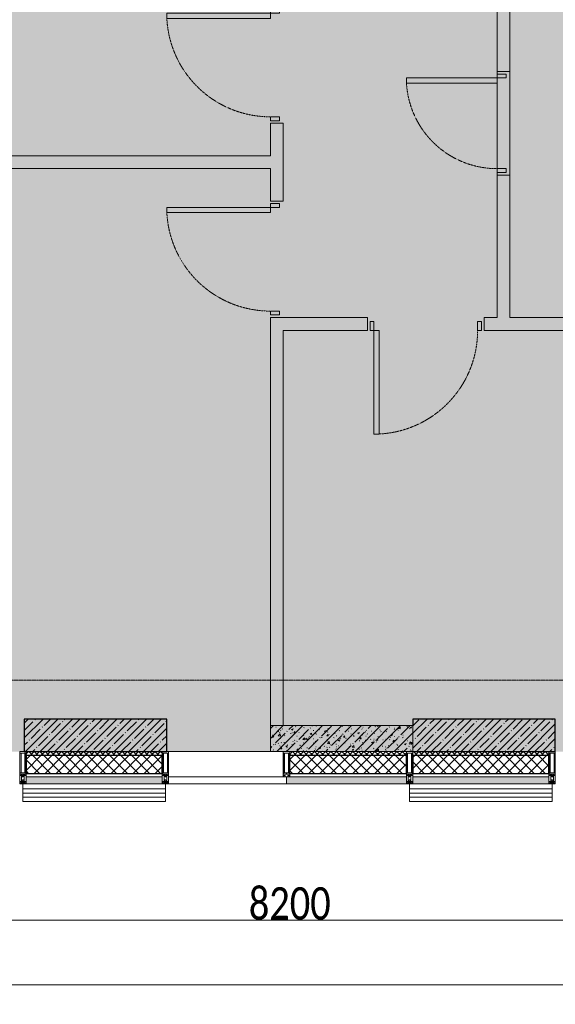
# Model space of a CAD drawing. Header units: millimetres. Extents: x -521669 to 178656, y -69521 to 500758.
# Tile 66 of 256: x -190288 to -186153, y 456911 to 464513. Entities that reach past the tile are written whole.
import ezdxf

# ---------------------------------------------------------------- set-up
doc = ezdxf.new("R2010")
doc.units = ezdxf.units.MM
doc.linetypes.add('-D1-02х01', pattern=[3, 2, -1])
doc.linetypes.add('-D1d1-15x02', pattern=[19, 15, -2, 0, -2])
doc.layers.get('Defpoints').update_dxf_attribs({"color": 31})
for name, color, linetype, lineweight in [('_0', 7, 'Continuous', 13), ('A-ANNO-DIMS', 8, 'Continuous', 5), ('A-DETL-GENF', 7, 'Continuous', 5), ('A-DETL-MBND', 7, 'Continuous', 9), ('A-DOOR', 7, 'Continuous', 5), ('A-FLOR', 7, 'Continuous', 5), ('A-GLAZ-CURT', 8, 'Continuous', 5), ('A-GLAZ-CWMG', 8, 'Continuous', 5), ('A-WALL', 7, 'Continuous', 5), ('A-WALL-FNSH', 8, 'Continuous', 5), ('I-WALL', 7, 'Continuous', 5), ('S-COLS', 7, 'Continuous', 5), ('S-GRID', 7, 'Continuous', 5)]:
    doc.layers.add(name, color=color, linetype=linetype, lineweight=lineweight)
doc.styles.add('Calibri Light', font='calibril.ttf', dxfattribs={"width": 0.8, "height": 250})
doc.dimstyles.new('2_5', dxfattribs={"dimscale": 304.8, "dimtxt": 294.337106, "dimasz": 0.492126, "dimexe": 0.492126, "dimexo": 0.492126, "dimgap": 0, "dimtad": 1, "dimdec": 0, "dimrnd": 5, "dimdsep": 46, "dimtxsty": 'Calibri Light', "dimblk1": 'OBLIQUE', "dimblk2": 'OBLIQUE', "dimsah": 1, "dimcen": 0.09, "dimdle": 0.492126, "dimazin": 0, "dimtfac": 1, "dimtdec": 4, "dimtix": 1, "dimtmove": 0, "dimatfit": 3, "dimfxl": 1, "dimtvp": 1, "dimtolj": 1, "dimtzin": 0, "dimlwd": 5, "dimlwe": 5, "dimarcsym": 2})
pattern_1 = [(45, (0, 0), (-21.2132, 21.2132), []), (135, (0, 0), (-21.2132, -21.2132), [])]
pattern_2 = [(45, (0, 0), (-42.4264, 42.4264), []), (135, (0, 0), (-42.4264, -42.4264), [])]
pattern_3 = [(45, (-192252.935, 459363.33), (-57.0246, 57.0246), []), (45, (-192195.91, 459363.33), (-57.0246, 57.0246), [100.806, -20.161, 3.353, -16.808])]

# ---------------------------------------------------------------- blocks, each defined once
blk = doc.blocks.new('Rectangular Mullion - 50Wx250H-2623690-50_AS_M_L34')
at = {"layer": 'A-DETL-GENF'}
for p, q in [((-25, 65.2), (-25, 250)), ((-25, 250), (0, 250)), ((-23, 237.3), (0, 237.3)), ((-23, 237.3), (-23, 73.6)), ((-14.9, 84), (-14.9, 237.3)), ((25, 250), (0, 250)), ((23, 237.3), (0, 237.3)), ((14.9, 84), (14.9, 237.3)), ((23, 237.3), (23, 73.6)), ((25, 65.2), (25, 250)), ((0, 84), (-23, 84)), ((0, 84), (23, 84)), ((-14, 65.2), (-25, 65.2)), ((-23.8, 14.6), (-25, 14.2)), ((-25, 0), (-25, 14.2)), ((-22.3, 17), (-23.8, 17)), ((-23.8, 17), (-23.8, 14.6)), ((-22.5, 10.6), (-23.8, 14.6)), ((-22.5, 10.6), (-23.7, 9.9)), ((-23.7, 1.3), (-23.7, 9.9)), ((-23.7, 1.3), (-11.8, 1.3)), ((-23.2, 10.2), (-22.5, 8)), ((-0.5, 73.6), (-23, 73.6)), ((-22.5, 8), (-22.5, 4.5)), ((-21.3, 4.5), (-22.5, 4.5)), ((-22.3, 17), (-22.3, 16)), ((-22.3, 16), (-21.3, 16)), ((-19, 17.6), (-21.3, 16)), ((-21.3, 4.5), (-21.3, 6.5)), ((-21.3, 6.5), (-14.2, 6.5)), ((-18.4, 16.6), (-19, 17.6)), ((-7.4, 16.6), (-18.4, 16.6)), ((-14.2, 6.5), (-14.2, 4.5)), ((-13.2, 4.5), (-14.2, 4.5)), ((-14, 71.3), (-14, 65.2)), ((-10, 71.3), (-14, 71.3)), ((-13.2, 4.5), (-12.2, 7.2)), ((-12.7, 7.6), (-11.3, 11.4)), ((-12.7, 7.6), (-11.8, 6.9)), ((-12.2, 9), (-12.2, 14.8)), ((-12.2, 14.8), (0, 14.8)), ((-11.8, 1.3), (-11.8, 6.9)), ((-10.5, 11.2), (-11.3, 11.4)), ((-10.5, 1.5), (-10.5, 11.2)), ((-4.8, 1.5), (-10.5, 1.5)), ((-10, 53), (-10, 71.3)), ((-8.7, 53), (-10, 53)), ((-10, 53), (-10, 17)), ((-10, 17), (-7.5, 17)), ((-8.7, 53), (-7, 54.7)), ((-8.5, 23), (-1.5, 30)), ((-8.5, 18.5), (-8.5, 23)), ((-7.5, 18.5), (-8.5, 18.5)), ((-7.5, 17), (-7.5, 18.5)), ((-7.4, 18), (-7.4, 16.6)), ((-2.6, 18), (-7.4, 18)), ((-7, 65.2), (-5.9, 67.3)), ((-7, 65.2), (-7, 54.7)), ((-4.1, 67.3), (-5.9, 67.3)), ((0, 8), (-4.8, 8)), ((-4.8, 1.5), (-4.8, 8)), ((-4.1, 67.3), (-2.9, 65.1)), ((-2.9, 65.1), (-2.9, 54.6)), ((-1.3, 53), (-2.9, 54.6)), ((-2.6, 18), (-2.6, 16.8)), ((-2.6, 16.8), (0, 16.8)), ((-1.5, 30), (0, 30)), ((0, 53), (-1.3, 53)), ((0, 53), (1.3, 53)), ((1.5, 30), (0, 30)), ((2.6, 16.8), (0, 16.8)), ((0, 14.8), (0, 16.8)), ((0, 14.8), (0, 16.8)), ((12.2, 14.8), (0, 14.8)), ((0, 0), (0, 8)), ((0, 8), (4.8, 8)), ((0, 0), (0, 8)), ((0.5, 73.6), (23, 73.6)), ((1.3, 53), (2.9, 54.6)), ((8.5, 23), (1.5, 30)), ((2.6, 18), (2.6, 16.8)), ((2.6, 18), (7.4, 18)), ((4.1, 67.3), (2.9, 65.1)), ((2.9, 65.1), (2.9, 54.6)), ((4.1, 67.3), (5.9, 67.3)), ((4.8, 1.5), (4.8, 8)), ((4.8, 1.5), (10.5, 1.5)), ((7, 65.2), (5.9, 67.3)), ((7, 65.2), (7, 54.7)), ((8.7, 53), (7, 54.7)), ((7.4, 18), (7.4, 16.6)), ((7.4, 16.6), (18.4, 16.6)), ((7.5, 18.5), (8.5, 18.5)), ((7.5, 17), (7.5, 18.5)), ((10, 17), (7.5, 17)), ((8.5, 18.5), (8.5, 23)), ((8.7, 53), (10, 53)), ((10, 71.3), (14, 71.3)), ((10, 53), (10, 71.3)), ((10, 53), (10, 17)), ((10.5, 11.2), (11.3, 11.4)), ((10.5, 1.5), (10.5, 11.2)), ((12.7, 7.6), (11.3, 11.4)), ((12.7, 7.6), (11.8, 6.9)), ((11.8, 1.3), (11.8, 6.9)), ((23.7, 1.3), (11.8, 1.3)), ((12.2, 9), (12.2, 14.8)), ((13.2, 4.5), (12.2, 7.2)), ((13.2, 4.5), (14.2, 4.5)), ((14, 71.3), (14, 65.2)), ((14, 65.2), (25, 65.2)), ((21.3, 6.5), (14.2, 6.5)), ((14.2, 6.5), (14.2, 4.5)), ((18.4, 16.6), (19, 17.6)), ((19, 17.6), (21.3, 16)), ((22.3, 16), (21.3, 16)), ((21.3, 4.5), (21.3, 6.5)), ((21.3, 4.5), (22.5, 4.5)), ((22.3, 17), (22.3, 16)), ((22.3, 17), (23.8, 17)), ((22.5, 10.6), (23.8, 14.6)), ((22.5, 10.6), (23.7, 9.9)), ((23.2, 10.2), (22.5, 8)), ((22.5, 8), (22.5, 4.5)), ((23.7, 1.3), (23.7, 9.9)), ((23.8, 17), (23.8, 14.6)), ((23.8, 14.6), (25, 14.2)), ((25, 0), (25, 14.2)), ((-25, 0), (0, 0)), ((25, 0), (0, 0))]:
    blk.add_line(p, q, dxfattribs=at)
for centre, start, end in [((-0.5, 73.1), 360, 90), ((0.5, 73.1), 90, 180)]:
    blk.add_arc(centre, 0.5, start, end, dxfattribs=at)
blk = doc.blocks.new('Rectangular Mullion - R_StandardFrame_50Wx250H-4800237-50_AS_M_L34')
at = {"layer": 'A-GLAZ-CWMG', "lineweight": 9}
for p, q in [((-25, 0), (-25, 250)), ((-25, 250), (25, 250)), ((25, 250), (25, 0)), ((25, 0), (-25, 0))]:
    blk.add_line(p, q, dxfattribs=at)
blk = doc.blocks.new('System Panel - A_PAN_Glass-4805898-50_AS_M_L34')
at = {"layer": 'A-GLAZ-CURT'}
for p, q in [((455, 0), (-455, 0)), ((-455, 0), (-455, -55)), ((455, -55), (455, 0)), ((-441, -55), (455, -55))]:
    blk.add_line(p, q, dxfattribs=at)
blk = doc.blocks.new('Rectangular Mullion - R_StandardFrame_50Wx250H-3046546-50_AS_M_L34')
at = {"layer": 'A-GLAZ-CWMG'}
blk.add_line((3115, -500), (3900, -500), dxfattribs=at)
blk = doc.blocks.new('Rectangular Mullion - 50Wx250H-3038606-50_AS_M_L34')
at = {"layer": 'A-DETL-GENF'}
for p, q in [((0, 250), (-25, 250)), ((-25, 250), (-25, 237.3)), ((-25, 65.2), (-25, 250)), ((-25, 250), (0, 250)), ((-23, 237.3), (0, 237.3)), ((-23, 237.3), (0, 237.3)), ((-23, 237.3), (-23, 73.6)), ((0, 237.3), (-14.9, 237.3)), ((-14.9, 237.3), (-14.9, 84)), ((-14.9, 84), (-14.9, 237.3)), ((25, 250), (0, 250)), ((25, 250), (0, 250)), ((14.9, 237.3), (0, 237.3)), ((0, 237.3), (23, 237.3)), ((23, 237.3), (0, 237.3)), ((14.9, 84), (14.9, 237.3)), ((14.9, 84), (14.9, 237.3)), ((23, 237.3), (23, 73.6)), ((25, 237.3), (25, 250)), ((25, 65.2), (25, 250)), ((0, 84), (-23, 84)), ((-23, 84), (-23, 73.6)), ((0, 84), (-23, 84)), ((-14.9, 84), (0, 84)), ((0, 84), (14.9, 84)), ((23, 84), (0, 84)), ((0, 84), (0, 73.6)), ((0, 84), (23, 84)), ((0, 73.6), (0, 84)), ((23, 73.6), (23, 84)), ((-25, 73.6), (-25, 65.2)), ((-25, 65.2), (-25, 60.2)), ((-10, 65.2), (-25, 65.2)), ((-25, 65.2), (-25, 60.2)), ((-25, 65.2), (-10, 65.2)), ((-10, 65.2), (-25, 65.2)), ((-23, 73.6), (0, 73.6)), ((0, 73.6), (-23, 73.6)), ((-0.5, 73.6), (-23, 73.6)), ((-10, 55), (-14, 55)), ((-14, 55), (-10, 55)), ((-10, 55), (-10, 65.2)), ((-10, 65.2), (-10, 55)), ((-10, 55), (-10, 65.2)), ((-10, 55), (0, 55)), ((0, 55), (-10, 55)), ((0, 73.6), (23, 73.6)), ((23, 73.6), (0, 73.6)), ((0, 55), (10, 55)), ((0, 55), (10, 55)), ((0.5, 73.6), (23, 73.6)), ((10, 65.2), (10, 55)), ((25, 65.2), (10, 65.2)), ((10, 55), (10, 65.2)), ((10, 65.2), (25, 65.2)), ((10, 65.2), (25, 65.2)), ((10, 55), (10, 65.2)), ((10, 55), (14, 55)), ((10, 55), (14, 55)), ((25, 65.2), (25, 73.6)), ((25, 65.2), (25, 60.2)), ((25, 60.2), (25, 65.2))]:
    blk.add_line(p, q, dxfattribs=at)
for centre, start, end in [((-14, 69.1), 218.97226, 270), ((-14, 69.1), 218.97226, 270), ((-14, 69.1), 218.97226, 270), ((14, 69.1), 270, 321.02774), ((14, 69.1), 270, 321.02774), ((14, 69.1), 270, 321.02774)]:
    blk.add_arc(centre, 14.1, start, end, dxfattribs=at)
blk = doc.blocks.new('Rectangular Mullion - R_InvisibleFrame_50Wx250H-4805895-50_AS_M_L34')
at = {"layer": 'A-GLAZ-CWMG', "lineweight": 9}
for p, q in [((-25, 73.6), (-25, 237.3)), ((25, 237.3), (25, 73.6))]:
    blk.add_line(p, q, dxfattribs=at)
blk = doc.blocks.new('RST_AR_KMN_R22_B3_FCD_rvt-1-50_AS_M_L34')
at = {"layer": 'A-WALL'}
h = blk.add_hatch(dxfattribs=at)
h.set_pattern_fill('FP_5', color=256, style=0, pattern_type=2)
h.set_pattern_definition(pattern_1)
h.paths.add_polyline_path([(2503.6, -530), (3065, -530), (3065, -500), (2015, -500.8), (2015, -530), (2209, -530)])
h = blk.add_hatch(dxfattribs=at)
h.set_pattern_fill('FP_6', color=256, style=0, pattern_type=2)
h.set_pattern_definition(pattern_2)
h.paths.add_polyline_path([(2503.6, -670), (3065, -670), (3065, -530), (2015, -530), (2015, -670), (2209, -670)])
h = blk.add_hatch(dxfattribs=at)
h.set_pattern_fill('FP_5', color=256, style=0, pattern_type=2)
h.set_pattern_definition(pattern_1)
h.paths.add_polyline_path([(4050, -530), (4950, -530), (4950, -500), (4050, -500.8), (4050, -512.7), (4039.9, -512.7), (4039.9, -530), (4048, -530)])
h = blk.add_hatch(dxfattribs=at)
h.set_pattern_fill('FP_6', color=256, style=0, pattern_type=2)
h.set_pattern_definition(pattern_2)
h.paths.add_polyline_path([(4950, -670), (4950, -530), (4039.9, -530), (4039.9, -666.1), (4048, -666.1), (4048, -670), (4860.8, -670)])
h = blk.add_hatch(dxfattribs=at)
h.set_pattern_fill('FP_5', color=256, style=0, pattern_type=2)
h.set_pattern_definition(pattern_1)
h.paths.add_polyline_path([(5450.1, -530), (6050, -530), (6050, -500), (5000, -500.8), (5000, -530), (5155.4, -530)])
h = blk.add_hatch(dxfattribs=at)
h.set_pattern_fill('FP_6', color=256, style=0, pattern_type=2)
h.set_pattern_definition(pattern_2)
h.paths.add_polyline_path([(5450.1, -670), (6050, -670), (6050, -530), (5000, -530), (5000, -670), (5155.4, -670)])
at = {"layer": 'A-WALL', "true_color": 0xeff9fa}
for points in [[(2209, -750), (3065, -750), (3065, -695), (2015, -695), (2015, -750)], [(4090.5, -750), (4950, -750), (4950, -695), (4025, -695), (4025, -750), (4050, -750)], [(6039.4, -750), (6050, -750), (6050, -695), (5000, -695), (5000, -750), (5744.7, -750)]]:
    blk.add_hatch(color=7, dxfattribs=at).paths.add_polyline_path(points)
at = {"layer": 'A-DETL-MBND'}
for p, q in [((1990, -790), (1990, -750)), ((3090, -750), (3090, -790)), ((4975, -790), (4975, -750)), ((6075, -750), (6075, -790)), ((1990, -822.1), (1990, -790)), ((3090, -790), (1990, -790)), ((1990, -854.2), (1990, -822.1)), ((1990, -822.1), (3090, -822.1)), ((3090, -790), (3090, -822.1)), ((3090, -822.1), (3090, -854.2)), ((4975, -822.1), (4975, -790)), ((6075, -790), (4975, -790)), ((4975, -854.2), (4975, -822.1)), ((4975, -822.1), (6075, -822.1)), ((6075, -790), (6075, -822.1)), ((6075, -822.1), (6075, -854.2)), ((1990, -886.4), (1990, -854.2)), ((1990, -854.2), (3090, -854.2)), ((1990, -886.4), (3090, -886.4)), ((3090, -854.2), (3090, -886.4)), ((4975, -886.4), (4975, -854.2)), ((4975, -854.2), (6075, -854.2)), ((4975, -886.4), (6075, -886.4)), ((6075, -854.2), (6075, -886.4))]:
    blk.add_line(p, q, dxfattribs=at)
at = {"layer": 'A-WALL'}
for p, q in [((3065, -500), (2015, -500)), ((2015, -500), (2015, -530)), ((3065, -530), (3065, -500)), ((4950, -500), (4050, -500)), ((4950, -530), (4950, -500)), ((6050, -500), (5000, -500)), ((5000, -500), (5000, -530)), ((6050, -530), (6050, -500)), ((2015, -670), (2015, -695)), ((3065, -695), (3065, -670)), ((4950, -695), (4950, -670)), ((5000, -670), (5000, -695)), ((6050, -695), (6050, -670)), ((2015, -695), (3065, -695)), ((4039, -695), (4950, -695)), ((5000, -695), (6050, -695))]:
    blk.add_line(p, q, dxfattribs=at)
at = {"layer": 'A-WALL', "lineweight": 25}
for p, q in [((2015, -530), (2015, -670)), ((2015, -530), (3065, -530)), ((3065, -670), (3065, -530)), ((4039.9, -530), (4950, -530)), ((4950, -670), (4950, -530)), ((5000, -530), (5000, -670)), ((5000, -530), (6050, -530)), ((6050, -670), (6050, -530)), ((2015, -670), (3065, -670)), ((4048, -670), (4950, -670)), ((5000, -670), (6050, -670))]:
    blk.add_line(p, q, dxfattribs=at)
at = {"layer": 'A-WALL-FNSH'}
for p, q in [((2015, -695), (2015, -750)), ((2015, -750), (3065, -750)), ((3065, -750), (3065, -695)), ((4025, -695), (4025, -750)), ((4025, -750), (4950, -750)), ((4950, -750), (4950, -695)), ((5000, -695), (5000, -750)), ((5000, -750), (6050, -750)), ((6050, -750), (6050, -695))]:
    blk.add_line(p, q, dxfattribs=at)
at = {"layer": 'A-GLAZ-CURT', "lineweight": 9, "rotation": 180}
blk.add_blockref('System Panel - A_PAN_Glass-4805898-50_AS_M_L34', (3570, -750), dxfattribs=at)
at = {"layer": 'A-GLAZ-CWMG', "lineweight": 9, "extrusion": (0, 0, -1)}
for name, p in [('Rectangular Mullion - 50Wx250H-2623690-50_AS_M_L34', (-1990, -750)), ('Rectangular Mullion - R_StandardFrame_50Wx250H-4800237-50_AS_M_L34', (-1990, -750)), ('Rectangular Mullion - 50Wx250H-2623690-50_AS_M_L34', (-3090, -750)), ('Rectangular Mullion - R_StandardFrame_50Wx250H-4800237-50_AS_M_L34', (-3090, -750)), ('Rectangular Mullion - 50Wx250H-3038606-50_AS_M_L34', (-4025, -750)), ('Rectangular Mullion - R_InvisibleFrame_50Wx250H-4805895-50_AS_M_L34', (-4025, -750)), ('Rectangular Mullion - 50Wx250H-2623690-50_AS_M_L34', (-4975, -750)), ('Rectangular Mullion - R_StandardFrame_50Wx250H-4800237-50_AS_M_L34', (-4975, -750)), ('Rectangular Mullion - 50Wx250H-2623690-50_AS_M_L34', (-6075, -750)), ('Rectangular Mullion - R_StandardFrame_50Wx250H-4800237-50_AS_M_L34', (-6075, -750))]:
    blk.add_blockref(name, p, dxfattribs=at)
at = {"layer": 'A-GLAZ-CWMG', "lineweight": 9}
blk.add_blockref('Rectangular Mullion - R_StandardFrame_50Wx250H-3046546-50_AS_M_L34', (0, 0), dxfattribs=at)
blk = doc.blocks.new('A_DOR_Door - INT_Single_900Wx2100H-4573229-50_AS_M_L34')
at = {"layer": 'A-DOOR'}
for p, q in [((-430, 20), (-400, 20)), ((-430, -50), (-430, 20)), ((-400, 20), (-400, -50)), ((400, -50), (400, 20)), ((400, 20), (430, 20)), ((430, 20), (430, -50)), ((-400, -50), (-430, -50)), ((-400, -50), (-400, -850)), ((-360, -50), (-400, -50)), ((-400, -50), (-400, -850)), ((-360, -850), (-360, -50)), ((430, -50), (400, -50)), ((-400, -850), (-360, -850))]:
    blk.add_line(p, q, dxfattribs=at)
at = {"layer": 'A-DOOR', "linetype": '-D1-02х01'}
blk.add_arc((-400, -50), 800, 270, 0, dxfattribs=at)
blk = doc.blocks.new('A_DOR_Door - INT_3_Single_800Wx2100H-4573319-50_AS_M_L34')
at = {"layer": 'A-DOOR'}
for p, q in [((-380, 20), (-350, 20)), ((-380, -50), (-380, 20)), ((-350, 20), (-350, -50)), ((350, -50), (350, 20)), ((350, 20), (380, 20)), ((380, 20), (380, -50)), ((-350, -50), (-380, -50)), ((-350, -50), (-350, -750)), ((-310, -50), (-350, -50)), ((-350, -50), (-350, -750)), ((-310, -750), (-310, -50)), ((380, -50), (350, -50)), ((-350, -750), (-310, -750))]:
    blk.add_line(p, q, dxfattribs=at)
at = {"layer": 'A-DOOR', "linetype": '-D1-02х01'}
blk.add_arc((-350, -50), 700, 270, 0, dxfattribs=at)
blk = doc.blocks.new('_Oblique')
at = {"color": 0, "linetype": 'ByBlock', "lineweight": -2}
blk.add_line((-0.5, -0.5), (0.5, 0.5), dxfattribs=at)
blk = doc.blocks.new('*D12416')
at = {"layer": 'A-ANNO-DIMS', "color": 0, "lineweight": 5, "transparency": 16777216}
for p, q in [((-192452.9, 457560.6), (-183952.9, 457560.6)), ((-192302.9, 457516.7), (-192302.9, 457410.6)), ((-184102.9, 457516.7), (-184102.9, 457410.6))]:
    blk.add_line(p, q, dxfattribs=at)
at = {"layer": 'Defpoints', "color": 0, "transparency": 16777216}
for p in [(-192302.9, 457666.7), (-184102.9, 457666.7), (-184102.9, 457560.6)]:
    blk.add_point(p, dxfattribs=at)
at = {"layer": 'A-ANNO-DIMS', "color": 0, "lineweight": 5, "transparency": 16777216, "xscale": 150, "yscale": 150, "zscale": 150, "rotation": 180}
blk.add_blockref('_Oblique', (-192302.9, 457560.6), dxfattribs=at)
at = {"layer": 'A-ANNO-DIMS', "color": 0, "lineweight": 5, "transparency": 16777216, "xscale": 150, "yscale": 150, "zscale": 150}
blk.add_blockref('_Oblique', (-184102.9, 457560.6), dxfattribs=at)
at = {"layer": 'A-ANNO-DIMS', "color": 0, "transparency": 16777216, "insert": (-188202.9, 457688.3), "char_height": 250, "width": 799.053, "attachment_point": 5, "style": 'Calibri Light'}
blk.add_mtext('\\A1;8200', dxfattribs=at)
blk = doc.blocks.new('*D12421')
at = {"layer": 'A-ANNO-DIMS', "color": 0, "lineweight": 5, "transparency": 16777216}
for p, q in [((-192452.9, 457060.6), (-155152.9, 457060.6)), ((-192302.9, 457016.7), (-192302.9, 456910.6)), ((-155302.9, 457016.7), (-155302.9, 456910.6))]:
    blk.add_line(p, q, dxfattribs=at)
at = {"layer": 'Defpoints', "color": 0, "transparency": 16777216}
for p in [(-192302.9, 457166.7), (-155302.9, 457166.7), (-155302.9, 457060.6)]:
    blk.add_point(p, dxfattribs=at)
at = {"layer": 'A-ANNO-DIMS', "color": 0, "lineweight": 5, "transparency": 16777216, "xscale": 150, "yscale": 150, "zscale": 150, "rotation": 180}
blk.add_blockref('_Oblique', (-192302.9, 457060.6), dxfattribs=at)
at = {"layer": 'A-ANNO-DIMS', "color": 0, "lineweight": 5, "transparency": 16777216, "xscale": 150, "yscale": 150, "zscale": 150}
blk.add_blockref('_Oblique', (-155302.9, 457060.6), dxfattribs=at)
at = {"layer": 'A-ANNO-DIMS', "color": 0, "transparency": 16777216, "insert": (-173802.9, 457188.3), "char_height": 250, "width": 978.55, "attachment_point": 5, "style": 'Calibri Light'}
blk.add_mtext('\\A1;37000', dxfattribs=at)

msp = doc.modelspace()

# ---------------------------------------------------------------- hatches: boundary and pattern name
at = {"layer": '_0', "transparency": 33554534}
h = msp.add_hatch(color=252, dxfattribs=at)
h.dxf.hatch_style = 1
h.paths.add_polyline_path([(-154802.1, 458862.5), (-192753.7, 458862.5), (-192753.7, 488814.1), (-154802.1, 488814.1)])
h.paths.add_polyline_path([(-166902.9, 480313.3), (-166902.9, 478313.3), (-169852.9, 478313.3), (-169852.9, 469363.3), (-163702.9, 469363.3), (-163702.9, 467363.3), (-183952.9, 467363.3), (-183952.9, 467363.3), (-186002.9, 467363.3), (-186002.9, 469363.3), (-183852.9, 469363.3), (-183852.9, 473413.3), (-179002.9, 473413.3), (-179002.9, 471913.3), (-177352.9, 471913.3), (-177352.9, 478313.3), (-185752.9, 478313.3), (-185752.9, 480313.3), (-182952.9, 480313.3), (-166902.9, 480313.3)], flags=16)
at = {"layer": 'I-WALL'}
h = msp.add_hatch(dxfattribs=at)
h.set_pattern_fill('FP_23', color=256, style=0, pattern_type=2)
h.set_pattern_definition([(45, (-192252.93, 459363.33), (-75.4342, 75.4342), [106.68, -17.78, 3.556, -17.78]), (45, (-192252.93, 459438.71), (-75.4342, 75.4342), []), (50, (-192252.93, 459363.33), (127.5292, -11.1576), [13.335, -146.685]), (355, (-192252.93, 459363.33), (-24.6697, 133.74), [10.668, -117.348]), (100.451, (-192242.31, 459362.4), (102.8597, 122.5818), [11.333, -124.663]), (46.184, (-192252.93, 459398.89), (189.755, -29.4304), [20.002, -220.027]), (96.636, (-192237.12, 459396.43), (166.182, 173.1996), [17, -186.995]), (351.184, (-192252.93, 459398.89), (166.184, 173.1976), [16.002, -176.022]), (21, (-192235.15, 459390), (106.1303, -71.586), [13.335, -146.685]), (326, (-192235.15, 459390), (43.262, 128.9318), [10.668, -117.348]), (71.451, (-192226.31, 459384.03), (149.392, 57.345), [11.333, -124.663]), (37.5, (-192252.935, 459363.327), (2.16223, 59.18836), [3.353, -112.573, 3.353, -115.773, -117.793]), (37.5, (-192252.935, 459363.327), (2.16223, 59.18836), [-235.052, 3.353, -114.44]), (7.5, (-192252.935, 459363.327), (46.77386, 70.12615), [3.353, -64.567, 3.353, -109.906, -44.894]), (7.5, (-192252.935, 459363.327), (46.77386, 70.12615), [-181.178, 3.353, -41.542]), (327.5, (-192292.584, 459363.327), (94.91367, -4.0101), [3.353, -41.097, 3.353, -135.331, -184.023]), (327.5, (-192292.584, 459363.327), (94.91367, -4.0101), [-183.134, 3.353, -180.67]), (317.5, (-192310.36, 459363.33), (103.6906, 17.7988), [3.353, -54.432, 3.353, -88.748, -130.683]), (317.5, (-192310.36, 459363.33), (103.6906, 17.7988), [-149.885, 3.353, -127.33])])
h.paths.add_polyline_path([(-188352.9, 458863.3), (-187252.9, 458863.3), (-187252.9, 459063.3), (-188352.9, 459063.3), (-188352.9, 459010.7)])
at = {"layer": 'S-COLS'}
h = msp.add_hatch(dxfattribs=at)
h.set_pattern_fill('FP_1', color=256, style=0, pattern_type=2)
h.set_pattern_definition(pattern_3)
h.paths.add_polyline_path([(-190252.9, 458863.3), (-189152.9, 458863.3), (-189152.9, 459113.3), (-190252.9, 459113.3), (-190252.9, 459010.7)])
h = msp.add_hatch(dxfattribs=at)
h.set_pattern_fill('FP_1', color=256, style=0, pattern_type=2)
h.set_pattern_definition(pattern_3)
h.paths.add_polyline_path([(-187252.9, 458863.3), (-186152.9, 458863.3), (-186152.9, 459113.3), (-187252.9, 459113.3), (-187252.9, 459010.7)])

# ---------------------------------------------------------------- linework, layer by layer
at = {"layer": 'A-FLOR'}
for p, q in [((-186502.9, 464813.3), (-186502.9, 463313.3)), ((-186602.9, 464093.3), (-186602.9, 464113.3)), ((-186602.9, 463363.3), (-186602.9, 464023.3)), ((-186602.9, 463313.3), (-186602.9, 463333.3))]:
    msp.add_line(p, q, dxfattribs=at)
at = {"layer": 'A-WALL', "lineweight": 9}
for p, q in [((-187252.9, 459063.3), (-188352.9, 459063.3)), ((-188352.9, 459063.3), (-188352.9, 458863.3)), ((-188352.9, 458863.3), (-188252.9, 458863.3)), ((-188202.9, 458863.3), (-187252.9, 458863.3))]:
    msp.add_line(p, q, dxfattribs=at)
at = {"layer": 'A-WALL'}
msp.add_line((-187252.9, 458863.3), (-187252.9, 459063.3), dxfattribs=at)
at = {"layer": 'I-WALL'}
for p, q in [((-186602.9, 464113.3), (-186602.9, 464913.3)), ((-186502.9, 464113.3), (-186602.9, 464113.3)), ((-188352.9, 463463.3), (-188352.9, 463713.3)), ((-188352.9, 463713.3), (-188252.9, 463713.3)), ((-188252.9, 463713.3), (-188252.9, 463113.3)), ((-192502.9, 463463.3), (-188352.9, 463463.3)), ((-188352.9, 463363.3), (-192502.9, 463363.3)), ((-188352.9, 463113.3), (-188352.9, 463363.3)), ((-186602.9, 462213.3), (-186602.9, 463313.3)), ((-186602.9, 463313.3), (-186502.9, 463313.3)), ((-186502.9, 463313.3), (-186502.9, 462213.3)), ((-188252.9, 463113.3), (-188352.9, 463113.3)), ((-188352.9, 459063.3), (-188352.9, 462213.3)), ((-188352.9, 462213.3), (-188252.9, 462213.3)), ((-188252.9, 462213.3), (-187602.9, 462213.3)), ((-187602.9, 462213.3), (-187602.9, 462113.3)), ((-186702.9, 462213.3), (-186602.9, 462213.3)), ((-186702.9, 462113.3), (-186702.9, 462213.3)), ((-186502.9, 462213.3), (-185802.9, 462213.3)), ((-187602.9, 462113.3), (-188252.9, 462113.3)), ((-188252.9, 462113.3), (-188252.9, 459063.3)), ((-185802.9, 462113.3), (-186702.9, 462113.3)), ((-189137.9, 458863.3), (-188352.9, 458863.3)), ((-188252.9, 458862.5), (-189137.9, 458862.5))]:
    msp.add_line(p, q, dxfattribs=at)
at = {"layer": 'S-COLS', "lineweight": 25}
for p, q in [((-189152.9, 459113.3), (-190252.9, 459113.3)), ((-190252.9, 459113.3), (-190252.9, 458863.3)), ((-189152.9, 458863.3), (-189152.9, 459113.3)), ((-186152.9, 459113.3), (-187252.9, 459113.3)), ((-187252.9, 459113.3), (-187252.9, 459063.3)), ((-186152.9, 458863.3), (-186152.9, 459113.3)), ((-190252.9, 458863.3), (-189152.9, 458863.3)), ((-187252.9, 458863.3), (-186152.9, 458863.3))]:
    msp.add_line(p, q, dxfattribs=at)
at = {"layer": 'S-COLS'}
msp.add_line((-187252.9, 459063.3), (-187252.9, 458863.3), dxfattribs=at)
at = {"layer": 'S-GRID', "linetype": '-D1d1-15x02'}
msp.add_line((-195297, 459413.3), (-153546.3, 459413.3), dxfattribs=at)

# ---------------------------------------------------------------- block references
at = {"lineweight": 5}
msp.add_blockref('RST_AR_KMN_R22_B3_FCD_rvt-1-50_AS_M_L34', (-192252.9, 459363.3), dxfattribs=at)
at = {"layer": 'A-DOOR', "color": 8, "true_color": 0x7f7f7f, "rotation": 270}
for name, p in [('A_DOR_Door - INT_Single_900Wx2100H-4573229-50_AS_M_L34', (-188302.9, 464163.3)), ('A_DOR_Door - INT_3_Single_800Wx2100H-4573319-50_AS_M_L34', (-186552.9, 463713.3)), ('A_DOR_Door - INT_Single_900Wx2100H-4573229-50_AS_M_L34', (-188302.9, 462663.3))]:
    msp.add_blockref(name, p, dxfattribs=at)
at = {"layer": 'A-DOOR', "color": 8, "true_color": 0x7f7f7f}
msp.add_blockref('A_DOR_Door - INT_Single_900Wx2100H-4573229-50_AS_M_L34', (-187152.9, 462163.3), dxfattribs=at)

# ---------------------------------------------------------------- dimensions: what is measured, and where the dimension line sits
at = {"layer": 'A-ANNO-DIMS'}
for base, p1, p2, override, picture, middle in [((-184102.9, 457560.6), (-192302.9, 457666.7), (-184102.9, 457666.7), {"dimpost": '<>', "dimfxl": 8200}, '*D12416', (-188202.9, 457688.3)), ((-155302.9, 457060.6), (-192302.9, 457166.7), (-155302.9, 457166.7), {"dimpost": '<>', "dimfxl": 37000}, '*D12421', (-173802.9, 457188.3))]:
    dim = msp.add_linear_dim(base=base, p1=p1, p2=p2, dimstyle='2_5', override=override, dxfattribs=at)
    dim.commit()
    dim.dimension.update_dxf_attribs({"geometry": picture, "text_midpoint": middle})

doc.saveas('drawing.dxf')
